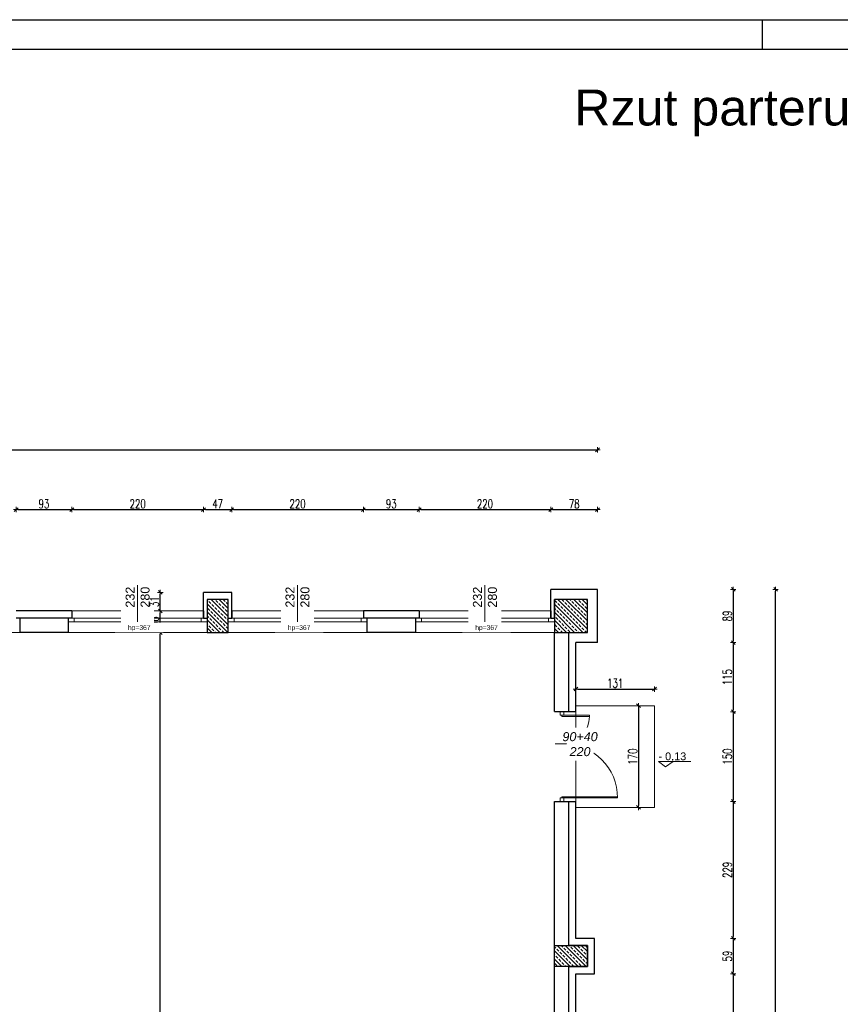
# Model space of a CAD drawing. Header units: millimetres. Extents: x 0 to 111311, y -48878 to -25280.
# Tile 149 of 244: x 90895 to 92266, y -28536 to -26891. Entities that reach past the tile are written whole.
import ezdxf

# ---------------------------------------------------------------- set-up
doc = ezdxf.new("R2010")
doc.units = ezdxf.units.MM
doc.layers.get('Defpoints').update_dxf_attribs({"color": 30})
doc.layers.add('e-cad_opisy', color=7, linetype='Continuous')
for name, color, linetype, lineweight in [('J 0.15', 40, 'Continuous', 15), ('J opisy', 7, 'Continuous', 9), ('J stolarka_okna', 144, 'Continuous', 0), ('J wymiary', 1, 'Continuous', 9), ('OPIS', 7, 'Continuous', 5), ('sciany', 252, 'Continuous', 30)]:
    doc.layers.add(name, color=color, linetype=linetype, lineweight=lineweight)
doc.styles.add('ADESK2', font='simplex', dxfattribs={"width": 0.7})
doc.styles.get("Standard").update_dxf_attribs({"font": 'arial.ttf'})
doc.dimstyles.new('1-100', dxfattribs={"dimscale": 1.5, "dimtxt": 10, "dimasz": 2, "dimexe": 1, "dimexo": 1, "dimgap": 1.5, "dimtad": 1, "dimdec": 0, "dimrnd": 0.5, "dimdsep": 46, "dimtxsty": 'ADESK2', "dimblk": 'wymiar', "dimcen": -1, "dimdle": 5, "dimse1": 1, "dimse2": 1, "dimclrd": 256, "dimclre": 256, "dimclrt": 256, "dimadec": 0, "dimazin": 0, "dimtfac": 1, "dimtdec": 0, "dimtix": 1, "dimtmove": 0, "dimatfit": 3, "dimfxl": 20, "dimfxlon": 1, "dimtolj": 1, "dimtzin": 0, "dimarcsym": 0})
pattern_1 = [(135, (20862.355, -6471.846), (-6.7351921, -6.7351921), []), (135, (20862.355, -6465.111), (-6.7351921, -6.7351921), [4.7625, -2.38125])]

# ---------------------------------------------------------------- blocks, each defined once
blk = doc.blocks.new('A1_poziom')
at = {"ltscale": 0.8}
blk.add_line((661, 589), (661, 594), dxfattribs=at)
for points in [[(0, 0), (0, 297), (25, 297), (25, 594), (841, 594), (841, 0)], [(30, 5), (836, 5), (836, 589), (30, 589)]]:
    blk.add_lwpolyline(points, close=True)
blk = doc.blocks.new('A$C518426B5')
at = {"layer": 'OPIS', "color": 251}
for p, q in [((0, 8.8), (54.2, 8.8)), ((0, 8.8), (11.9, 0)), ((11.9, 0), (24.5, 8.8))]:
    blk.add_line(p, q, dxfattribs=at)
blk = doc.blocks.new('wymiar')
for p, q in [((1.5, 0), (-1.5, 0)), ((1.06, 1.06), (-1.06, -1.06)), ((0, 1.5), (0, -1.5))]:
    blk.add_line(p, q)
blk = doc.blocks.new('*D1563')
at = {"layer": 'Defpoints', "color": 0, "ltscale": 4}
for p in [(90936, -27914.6), (91130.3, -27914.6), (91043.8, -30410.1)]:
    blk.add_point(p, dxfattribs=at)
at = {"layer": 'J wymiary', "lineweight": -2}
blk.add_line((91130.3, -30407.1), (91130.3, -27917.6), dxfattribs=at)
at = {"layer": 'J wymiary', "lineweight": -2, "ltscale": 4, "xscale": 3, "yscale": 3, "zscale": 3}
for p, rotation in [((91130.3, -27914.6), 90), ((91130.3, -30410.1), 270)]:
    blk.add_blockref('wymiar', p, dxfattribs=dict(at, rotation=rotation))
at = {"layer": 'J wymiary', "ltscale": 4, "insert": (91120.5, -29162.4), "char_height": 15, "attachment_point": 5, "rotation": 90, "style": 'ADESK2'}
blk.add_mtext('\\A1;2496', dxfattribs=at)
blk = doc.blocks.new('*D1591')
at = {"layer": 'Defpoints', "color": 0, "ltscale": 4}
for p in [(90982.5, -27709.4), (90889.5, -27881.7), (90982.5, -27884.6)]:
    blk.add_point(p, dxfattribs=at)
at = {"layer": 'J wymiary', "lineweight": -2}
blk.add_line((90892.5, -27709.4), (90979.5, -27709.4), dxfattribs=at)
at = {"layer": 'J wymiary', "lineweight": -2, "ltscale": 4, "xscale": 3, "yscale": 3, "zscale": 3, "rotation": 180}
blk.add_blockref('wymiar', (90889.5, -27709.4), dxfattribs=at)
at = {"layer": 'J wymiary', "lineweight": -2, "ltscale": 4, "xscale": 3, "yscale": 3, "zscale": 3}
blk.add_blockref('wymiar', (90982.5, -27709.4), dxfattribs=at)
at = {"layer": 'J wymiary', "ltscale": 4, "insert": (90936, -27699.7), "char_height": 15, "attachment_point": 5, "style": 'ADESK2'}
blk.add_mtext('\\A1;93', dxfattribs=at)
blk = doc.blocks.new('*D1592')
at = {"layer": 'Defpoints', "color": 0, "ltscale": 4}
for p in [(91202.5, -27709.4), (90982.5, -27884.6), (91202.5, -27882.2)]:
    blk.add_point(p, dxfattribs=at)
at = {"layer": 'J wymiary', "lineweight": -2}
blk.add_line((90985.5, -27709.4), (91199.5, -27709.4), dxfattribs=at)
at = {"layer": 'J wymiary', "lineweight": -2, "ltscale": 4, "xscale": 3, "yscale": 3, "zscale": 3, "rotation": 180}
blk.add_blockref('wymiar', (90982.5, -27709.4), dxfattribs=at)
at = {"layer": 'J wymiary', "lineweight": -2, "ltscale": 4, "xscale": 3, "yscale": 3, "zscale": 3}
blk.add_blockref('wymiar', (91202.5, -27709.4), dxfattribs=at)
at = {"layer": 'J wymiary', "ltscale": 4, "insert": (91092.5, -27699.7), "char_height": 15, "attachment_point": 5, "style": 'ADESK2'}
blk.add_mtext('\\A1;220', dxfattribs=at)
blk = doc.blocks.new('*D1593')
at = {"layer": 'Defpoints', "color": 0, "ltscale": 4}
for p in [(91249.5, -27709.4), (91202.5, -27882.2), (91249.5, -27881.7)]:
    blk.add_point(p, dxfattribs=at)
at = {"layer": 'J wymiary', "lineweight": -2}
blk.add_line((91205.5, -27709.4), (91246.5, -27709.4), dxfattribs=at)
at = {"layer": 'J wymiary', "lineweight": -2, "ltscale": 4, "xscale": 3, "yscale": 3, "zscale": 3, "rotation": 180}
blk.add_blockref('wymiar', (91202.5, -27709.4), dxfattribs=at)
at = {"layer": 'J wymiary', "lineweight": -2, "ltscale": 4, "xscale": 3, "yscale": 3, "zscale": 3}
blk.add_blockref('wymiar', (91249.5, -27709.4), dxfattribs=at)
at = {"layer": 'J wymiary', "ltscale": 4, "insert": (91226, -27699.7), "char_height": 15, "attachment_point": 5, "style": 'ADESK2'}
blk.add_mtext('\\A1;47', dxfattribs=at)
blk = doc.blocks.new('*D1594')
at = {"layer": 'Defpoints', "color": 0, "ltscale": 4}
for p in [(91469.5, -27709.4), (91249.5, -27881.7), (91469.5, -27882.8)]:
    blk.add_point(p, dxfattribs=at)
at = {"layer": 'J wymiary', "lineweight": -2}
blk.add_line((91252.5, -27709.4), (91466.5, -27709.4), dxfattribs=at)
at = {"layer": 'J wymiary', "lineweight": -2, "ltscale": 4, "xscale": 3, "yscale": 3, "zscale": 3, "rotation": 180}
blk.add_blockref('wymiar', (91249.5, -27709.4), dxfattribs=at)
at = {"layer": 'J wymiary', "lineweight": -2, "ltscale": 4, "xscale": 3, "yscale": 3, "zscale": 3}
blk.add_blockref('wymiar', (91469.5, -27709.4), dxfattribs=at)
at = {"layer": 'J wymiary', "ltscale": 4, "insert": (91359.5, -27699.7), "char_height": 15, "attachment_point": 5, "style": 'ADESK2'}
blk.add_mtext('\\A1;220', dxfattribs=at)
blk = doc.blocks.new('*D1595')
at = {"layer": 'Defpoints', "color": 0, "ltscale": 4}
for p in [(91562.5, -27709.4), (91469.5, -27882.8), (91562.5, -27882.8)]:
    blk.add_point(p, dxfattribs=at)
at = {"layer": 'J wymiary', "lineweight": -2}
blk.add_line((91472.5, -27709.4), (91559.5, -27709.4), dxfattribs=at)
at = {"layer": 'J wymiary', "lineweight": -2, "ltscale": 4, "xscale": 3, "yscale": 3, "zscale": 3, "rotation": 180}
blk.add_blockref('wymiar', (91469.5, -27709.4), dxfattribs=at)
at = {"layer": 'J wymiary', "lineweight": -2, "ltscale": 4, "xscale": 3, "yscale": 3, "zscale": 3}
blk.add_blockref('wymiar', (91562.5, -27709.4), dxfattribs=at)
at = {"layer": 'J wymiary', "ltscale": 4, "insert": (91516, -27699.7), "char_height": 15, "attachment_point": 5, "style": 'ADESK2'}
blk.add_mtext('\\A1;93', dxfattribs=at)
blk = doc.blocks.new('*D1596')
at = {"layer": 'Defpoints', "color": 0, "ltscale": 4}
for p in [(91782.5, -27709.4), (91562.5, -27882.8), (91782.5, -27881.8)]:
    blk.add_point(p, dxfattribs=at)
at = {"layer": 'J wymiary', "lineweight": -2}
blk.add_line((91565.5, -27709.4), (91779.5, -27709.4), dxfattribs=at)
at = {"layer": 'J wymiary', "lineweight": -2, "ltscale": 4, "xscale": 3, "yscale": 3, "zscale": 3, "rotation": 180}
blk.add_blockref('wymiar', (91562.5, -27709.4), dxfattribs=at)
at = {"layer": 'J wymiary', "lineweight": -2, "ltscale": 4, "xscale": 3, "yscale": 3, "zscale": 3}
blk.add_blockref('wymiar', (91782.5, -27709.4), dxfattribs=at)
at = {"layer": 'J wymiary', "ltscale": 4, "insert": (91672.5, -27699.7), "char_height": 15, "attachment_point": 5, "style": 'ADESK2'}
blk.add_mtext('\\A1;220', dxfattribs=at)
blk = doc.blocks.new('*D1597')
at = {"layer": 'Defpoints', "color": 0, "ltscale": 4}
for p in [(91860.5, -27709.4), (91782.5, -27881.8), (91860.5, -27882.5)]:
    blk.add_point(p, dxfattribs=at)
at = {"layer": 'J wymiary', "lineweight": -2}
blk.add_line((91785.5, -27709.4), (91857.5, -27709.4), dxfattribs=at)
at = {"layer": 'J wymiary', "lineweight": -2, "ltscale": 4, "xscale": 3, "yscale": 3, "zscale": 3, "rotation": 180}
blk.add_blockref('wymiar', (91782.5, -27709.4), dxfattribs=at)
at = {"layer": 'J wymiary', "lineweight": -2, "ltscale": 4, "xscale": 3, "yscale": 3, "zscale": 3}
blk.add_blockref('wymiar', (91860.5, -27709.4), dxfattribs=at)
at = {"layer": 'J wymiary', "ltscale": 4, "insert": (91821.5, -27699.7), "char_height": 15, "attachment_point": 5, "style": 'ADESK2'}
blk.add_mtext('\\A1;78', dxfattribs=at)
blk = doc.blocks.new('*D1598')
at = {"layer": 'Defpoints', "color": 0, "ltscale": 4}
for p in [(91860.5, -27609.6), (87111.5, -27842.6), (91860.5, -27842.6)]:
    blk.add_point(p, dxfattribs=at)
at = {"layer": 'J wymiary', "lineweight": -2}
blk.add_line((87114.5, -27609.6), (91857.5, -27609.6), dxfattribs=at)
at = {"layer": 'J wymiary', "lineweight": -2, "ltscale": 4, "xscale": 3, "yscale": 3, "zscale": 3, "rotation": 180}
blk.add_blockref('wymiar', (87111.5, -27609.6), dxfattribs=at)
at = {"layer": 'J wymiary', "lineweight": -2, "ltscale": 4, "xscale": 3, "yscale": 3, "zscale": 3}
blk.add_blockref('wymiar', (91860.5, -27609.6), dxfattribs=at)
at = {"layer": 'J wymiary', "ltscale": 4, "insert": (89486, -27599.8), "char_height": 15, "attachment_point": 5, "style": 'ADESK2'}
blk.add_mtext('\\A1;4749', dxfattribs=at)
blk = doc.blocks.new('*D1621')
at = {"layer": 'Defpoints', "color": 0, "ltscale": 4}
for p in [(91860.5, -27931.6), (91818, -28046.9), (92087.1, -28046.9)]:
    blk.add_point(p, dxfattribs=at)
at = {"layer": 'J wymiary', "lineweight": -2}
blk.add_line((92087.1, -27934.6), (92087.1, -28043.9), dxfattribs=at)
at = {"layer": 'J wymiary', "lineweight": -2, "ltscale": 4, "xscale": 3, "yscale": 3, "zscale": 3}
for p, rotation in [((92087.1, -27931.6), 90), ((92087.1, -28046.9), 270)]:
    blk.add_blockref('wymiar', p, dxfattribs=dict(at, rotation=rotation))
at = {"layer": 'J wymiary', "ltscale": 4, "insert": (92077.4, -27989.2), "char_height": 15, "attachment_point": 5, "rotation": 90, "style": 'ADESK2'}
blk.add_mtext('\\A1;115', dxfattribs=at)
blk = doc.blocks.new('*D1622')
at = {"layer": 'Defpoints', "color": 0, "ltscale": 4}
for p in [(91816.5, -28196.9), (91831.9, -28425.6), (92087.1, -28425.6)]:
    blk.add_point(p, dxfattribs=at)
at = {"layer": 'J wymiary', "lineweight": -2}
blk.add_line((92087.1, -28199.9), (92087.1, -28422.6), dxfattribs=at)
at = {"layer": 'J wymiary', "lineweight": -2, "ltscale": 4, "xscale": 3, "yscale": 3, "zscale": 3}
for p, rotation in [((92087.1, -28196.9), 90), ((92087.1, -28425.6), 270)]:
    blk.add_blockref('wymiar', p, dxfattribs=dict(at, rotation=rotation))
at = {"layer": 'J wymiary', "ltscale": 4, "insert": (92077.4, -28311.2), "char_height": 15, "attachment_point": 5, "rotation": 90, "style": 'ADESK2'}
blk.add_mtext('\\A1;229', dxfattribs=at)
blk = doc.blocks.new('*D1623')
at = {"layer": 'Defpoints', "color": 0, "ltscale": 4}
for p in [(91831.9, -28425.6), (91837.9, -28484.6), (92087.1, -28484.6)]:
    blk.add_point(p, dxfattribs=at)
at = {"layer": 'J wymiary', "lineweight": -2}
blk.add_line((92087.1, -28428.6), (92087.1, -28481.6), dxfattribs=at)
at = {"layer": 'J wymiary', "lineweight": -2, "ltscale": 4, "xscale": 3, "yscale": 3, "zscale": 3}
for p, rotation in [((92087.1, -28425.6), 90), ((92087.1, -28484.6), 270)]:
    blk.add_blockref('wymiar', p, dxfattribs=dict(at, rotation=rotation))
at = {"layer": 'J wymiary', "ltscale": 4, "insert": (92077.4, -28455.1), "char_height": 15, "attachment_point": 5, "rotation": 90, "style": 'ADESK2'}
blk.add_mtext('\\A1;59', dxfattribs=at)
blk = doc.blocks.new('*D1624')
at = {"layer": 'Defpoints', "color": 0, "ltscale": 4}
for p in [(91837.9, -28484.6), (91843.5, -28993.6), (92087.1, -28993.6)]:
    blk.add_point(p, dxfattribs=at)
at = {"layer": 'J wymiary', "lineweight": -2}
blk.add_line((92087.1, -28487.6), (92087.1, -28990.6), dxfattribs=at)
at = {"layer": 'J wymiary', "lineweight": -2, "ltscale": 4, "xscale": 3, "yscale": 3, "zscale": 3}
for p, rotation in [((92087.1, -28484.6), 90), ((92087.1, -28993.6), 270)]:
    blk.add_blockref('wymiar', p, dxfattribs=dict(at, rotation=rotation))
at = {"layer": 'J wymiary', "ltscale": 4, "insert": (92077.4, -28739.1), "char_height": 15, "attachment_point": 5, "rotation": 90, "style": 'ADESK2'}
blk.add_mtext('\\A1;509', dxfattribs=at)
blk = doc.blocks.new('*D1638')
at = {"layer": 'Defpoints', "color": 0, "ltscale": 4}
for p in [(91955.5, -28009.1), (91824.5, -28036.9), (91955.5, -28036.9)]:
    blk.add_point(p, dxfattribs=at)
at = {"layer": 'J wymiary', "lineweight": -2}
blk.add_line((91827.5, -28009.1), (91952.5, -28009.1), dxfattribs=at)
at = {"layer": 'J wymiary', "lineweight": -2, "ltscale": 4, "xscale": 3, "yscale": 3, "zscale": 3, "rotation": 180}
blk.add_blockref('wymiar', (91824.5, -28009.1), dxfattribs=at)
at = {"layer": 'J wymiary', "lineweight": -2, "ltscale": 4, "xscale": 3, "yscale": 3, "zscale": 3}
blk.add_blockref('wymiar', (91955.5, -28009.1), dxfattribs=at)
at = {"layer": 'J wymiary', "ltscale": 4, "insert": (91890, -27999.3), "char_height": 15, "attachment_point": 5, "style": 'ADESK2'}
blk.add_mtext('\\A1;131', dxfattribs=at)
blk = doc.blocks.new('*D1639')
at = {"layer": 'Defpoints', "color": 0, "ltscale": 4}
for p in [(91955.5, -28036.9), (91929, -28206.8), (91955.5, -28206.8)]:
    blk.add_point(p, dxfattribs=at)
at = {"layer": 'J wymiary', "lineweight": -2}
blk.add_line((91929, -28039.9), (91929, -28203.8), dxfattribs=at)
at = {"layer": 'J wymiary', "lineweight": -2, "ltscale": 4, "xscale": 3, "yscale": 3, "zscale": 3}
for p, rotation in [((91929, -28036.9), 90), ((91929, -28206.8), 270)]:
    blk.add_blockref('wymiar', p, dxfattribs=dict(at, rotation=rotation))
at = {"layer": 'J wymiary', "ltscale": 4, "insert": (91919.3, -28121.9), "char_height": 15, "attachment_point": 5, "rotation": 90, "style": 'ADESK2'}
blk.add_mtext('\\A1;170', dxfattribs=at)
blk = doc.blocks.new('*D1642')
at = {"layer": 'Defpoints', "color": 0, "ltscale": 4}
for p in [(91130.3, -27878.6), (91160.1, -27878.6), (91160.1, -27914.6)]:
    blk.add_point(p, dxfattribs=at)
at = {"layer": 'J wymiary', "lineweight": -2}
blk.add_line((91130.3, -27911.6), (91130.3, -27881.6), dxfattribs=at)
at = {"layer": 'J wymiary', "lineweight": -2, "ltscale": 4, "xscale": 3, "yscale": 3, "zscale": 3}
for p, rotation in [((91130.3, -27878.6), 90), ((91130.3, -27914.6), 270)]:
    blk.add_blockref('wymiar', p, dxfattribs=dict(at, rotation=rotation))
at = {"layer": 'J wymiary', "ltscale": 4, "insert": (91120.5, -27896.6), "char_height": 15, "attachment_point": 5, "rotation": 90, "style": 'ADESK2'}
blk.add_mtext('\\A1;36', dxfattribs=at)
blk = doc.blocks.new('*D1643')
at = {"layer": 'Defpoints', "color": 0, "ltscale": 4}
for p in [(91130.3, -27847.6), (91216.8, -27847.6), (91160.1, -27878.6)]:
    blk.add_point(p, dxfattribs=at)
at = {"layer": 'J wymiary', "lineweight": -2, "ltscale": 4}
blk.add_line((91130.3, -27875.6), (91130.3, -27850.6), dxfattribs=at)
at = {"layer": 'J wymiary', "lineweight": -2, "ltscale": 4, "xscale": 3, "yscale": 3, "zscale": 3}
for p, rotation in [((91130.3, -27847.6), 90), ((91130.3, -27878.6), 270)]:
    blk.add_blockref('wymiar', p, dxfattribs=dict(at, rotation=rotation))
at = {"layer": 'J wymiary', "ltscale": 4, "insert": (91120.5, -27863.1), "char_height": 15, "attachment_point": 5, "rotation": 90, "style": 'ADESK2'}
blk.add_mtext('\\A1;31', dxfattribs=at)
blk = doc.blocks.new('*D1650')
at = {"layer": 'Defpoints', "color": 0, "ltscale": 4}
for p in [(91860.5, -27842.6), (92157.9, -27842.6), (91835.5, -31496.1)]:
    blk.add_point(p, dxfattribs=at)
at = {"layer": 'J wymiary', "lineweight": -2}
blk.add_line((92157.9, -31493.1), (92157.9, -27845.6), dxfattribs=at)
at = {"layer": 'J wymiary', "lineweight": -2, "ltscale": 4, "xscale": 3, "yscale": 3, "zscale": 3}
for p, rotation in [((92157.9, -27842.6), 90), ((92157.9, -31496.1), 270)]:
    blk.add_blockref('wymiar', p, dxfattribs=dict(at, rotation=rotation))
at = {"layer": 'J wymiary', "ltscale": 4, "insert": (92148.2, -29669.4), "char_height": 15, "attachment_point": 5, "rotation": 90, "style": 'ADESK2'}
blk.add_mtext('\\A1;3654', dxfattribs=at)
blk = doc.blocks.new('*D2073')
at = {"layer": 'Defpoints', "color": 0, "ltscale": 2}
for p in [(91860.5, -27842.6), (91860.5, -27931.6), (92087.1, -27931.6)]:
    blk.add_point(p, dxfattribs=at)
at = {"layer": 'J wymiary', "lineweight": -2}
blk.add_line((92087.1, -27845.6), (92087.1, -27928.6), dxfattribs=at)
at = {"layer": 'J wymiary', "lineweight": -2, "ltscale": 2, "xscale": 3, "yscale": 3, "zscale": 3}
for p, rotation in [((92087.1, -27842.6), 90), ((92087.1, -27931.6), 270)]:
    blk.add_blockref('wymiar', p, dxfattribs=dict(at, rotation=rotation))
at = {"layer": 'J wymiary', "ltscale": 2, "insert": (92077.4, -27887.1), "char_height": 15, "attachment_point": 5, "rotation": 90, "style": 'ADESK2'}
blk.add_mtext('\\A1;89', dxfattribs=at)
blk = doc.blocks.new('*D2074')
at = {"layer": 'Defpoints', "color": 0, "ltscale": 2}
for p in [(91824.5, -28046.9), (91824.5, -28196.9), (92087.1, -28196.9)]:
    blk.add_point(p, dxfattribs=at)
at = {"layer": 'J wymiary', "lineweight": -2}
blk.add_line((92087.1, -28049.9), (92087.1, -28193.9), dxfattribs=at)
at = {"layer": 'J wymiary', "lineweight": -2, "ltscale": 2, "xscale": 3, "yscale": 3, "zscale": 3}
for p, rotation in [((92087.1, -28046.9), 90), ((92087.1, -28196.9), 270)]:
    blk.add_blockref('wymiar', p, dxfattribs=dict(at, rotation=rotation))
at = {"layer": 'J wymiary', "ltscale": 2, "insert": (92077.4, -28121.9), "char_height": 15, "attachment_point": 5, "rotation": 90, "style": 'ADESK2'}
blk.add_mtext('\\A1;150', dxfattribs=at)

msp = doc.modelspace()

# ---------------------------------------------------------------- hatches: boundary and pattern name
at = {"layer": 'J opisy'}
h = msp.add_hatch(dxfattribs=at)
h.set_pattern_fill('ANSI33', color=256, scale=1.5, angle=90, style=0)
h.set_pattern_definition(pattern_1)
h.paths.add_polyline_path([(91225.976, -27887.109), (91208.476, -27887.109), (91208.476, -27914.609), (91225.976, -27914.609)])
h.paths.add_polyline_path([(91225.976, -27914.609), (91243.476, -27914.609), (91243.476, -27887.109), (91225.976, -27887.109)])
h.paths.add_polyline_path([(91225.976, -27887.109), (91243.476, -27887.109), (91243.476, -27859.609), (91225.976, -27859.609)])
h.paths.add_polyline_path([(91208.476, -27887.109), (91225.976, -27887.109), (91225.976, -27859.609), (91208.476, -27859.609)])
h = msp.add_hatch(dxfattribs=at)
h.set_pattern_fill('ANSI33', color=256, scale=1.5, angle=90, style=0)
h.set_pattern_definition(pattern_1)
h.paths.add_polyline_path([(91843.476, -27859.609), (91815.976, -27859.609), (91815.976, -27887.109), (91843.476, -27887.109)])
h.paths.add_polyline_path([(91815.976, -27859.609), (91788.476, -27859.609), (91788.476, -27887.109), (91815.976, -27887.109)])
h.paths.add_polyline_path([(91815.976, -27887.109), (91788.476, -27887.109), (91788.476, -27914.609), (91815.976, -27914.609)])
h.paths.add_polyline_path([(91843.476, -27887.109), (91815.976, -27887.109), (91815.976, -27914.609), (91843.476, -27914.609)])
h = msp.add_hatch(dxfattribs=at)
h.set_pattern_fill('ANSI33', color=256, scale=1.5, angle=90, style=0)
h.set_pattern_definition(pattern_1)
h.paths.add_polyline_path([(91815.976, -28455.109), (91815.976, -28472.609), (91788.476, -28472.609), (91788.476, -28455.109)])
h.paths.add_polyline_path([(91788.476, -28455.109), (91788.476, -28437.609), (91815.976, -28437.609), (91815.976, -28455.109)])
h.paths.add_polyline_path([(91815.976, -28455.109), (91815.976, -28437.609), (91843.476, -28437.609), (91843.476, -28455.109)])
h.paths.add_polyline_path([(91815.976, -28472.609), (91815.976, -28455.109), (91843.476, -28455.109), (91843.476, -28472.609)])

# ---------------------------------------------------------------- linework, layer by layer
for p, q in [((90976.476, -27890.609), (90976.476, -27914.609)), ((91196.476, -27878.609), (91196.476, -27878.609)), ((91202.476, -27878.609), (91202.476, -27890.609)), ((91249.476, -27878.609), (91249.476, -27890.609)), ((91556.476, -27890.609), (91556.476, -27914.609)), ((91776.476, -27878.609), (91776.476, -27878.609)), ((91782.476, -27878.609), (91782.476, -27890.609))]:
    msp.add_line(p, q)
at = {"color": 251, "lineweight": 13}
msp.add_line((91847.074, -28054.859), (91847.074, -28052.859), dxfattribs=at)
at = {"layer": 'J 0.15', "lineweight": 5}
for p, q in [((91955.476, -28036.88), (91824.476, -28036.88)), ((91824.476, -28036.88), (91824.476, -28046.859)), ((91955.476, -28206.838), (91955.476, -28036.88)), ((91824.476, -28196.859), (91824.476, -28046.859)), ((91824.476, -28196.859), (91824.476, -28206.838)), ((91824.476, -28206.838), (91955.476, -28206.838))]:
    msp.add_line(p, q, dxfattribs=at)
at = {"layer": 'J stolarka_okna', "linetype": 'Continuous', "lineweight": 9}
for p, q in [((90976.476, -27890.609), (91208.476, -27890.609)), ((91202.476, -27878.609), (90982.476, -27878.609)), ((90986.476, -27890.609), (90986.476, -27896.609)), ((91198.476, -27890.609), (91198.476, -27896.609)), ((91475.476, -27890.609), (91243.476, -27890.609)), ((91249.476, -27878.609), (91469.476, -27878.609)), ((91253.476, -27890.609), (91253.476, -27896.609)), ((91465.476, -27890.609), (91465.476, -27896.609)), ((91556.476, -27890.609), (91788.476, -27890.609)), ((91782.476, -27878.609), (91562.476, -27878.609)), ((91566.476, -27890.609), (91566.476, -27896.609)), ((91778.476, -27890.609), (91778.476, -27896.609)), ((90976.476, -27896.609), (91208.476, -27896.609)), ((91475.476, -27896.609), (91243.476, -27896.609)), ((91556.476, -27896.609), (91788.476, -27896.609)), ((90663.476, -27914.609), (90895.476, -27914.609)), ((91208.476, -27914.609), (90976.476, -27914.609)), ((91243.476, -27914.609), (91475.476, -27914.609)), ((91788.476, -27914.609), (91556.476, -27914.609)), ((91800.976, -28054.859), (91800.976, -28052.859)), ((91800.976, -28054.859), (91847.074, -28054.859)), ((91803.976, -28052.859), (91847.074, -28052.859)), ((91803.976, -28052.859), (91847.074, -28052.859)), ((91789.601, -28100.859), (91846.382, -28100.859)), ((91800.976, -28190.859), (91800.976, -28188.859)), ((91893.976, -28188.859), (91800.976, -28188.859)), ((91893.976, -28190.859), (91803.976, -28190.859)), ((91893.976, -28190.859), (91803.976, -28190.859))]:
    msp.add_line(p, q, dxfattribs=at)
for points in [[(91803.976, -28052.859), (91803.976, -28046.859), (91797.976, -28046.859), (91797.976, -28052.859)], [(91803.976, -28196.859), (91803.976, -28190.859), (91797.976, -28190.859), (91797.976, -28196.859)]]:
    msp.add_lwpolyline(points, close=True, dxfattribs=at)
for centre, radius, start, end in [((91800.976, -28054.859), 46.098, 273.731397, 0), ((91803.976, -28190.859), 90, 0, 90), ((91803.976, -28190.859), 90, 0, 90)]:
    msp.add_arc(centre, radius, start, end, dxfattribs=at)
at = {"layer": 'sciany'}
for p, q in [((91860.476, -27842.609), (91782.476, -27842.609)), ((91782.476, -27890.609), (91782.476, -27842.609)), ((91860.476, -27931.609), (91860.476, -27842.609)), ((91202.476, -27890.609), (91202.476, -27847.609)), ((91249.476, -27890.609), (91249.476, -27847.609)), ((90895.476, -27890.609), (90895.476, -27914.609)), ((90976.476, -27890.609), (90976.476, -27914.609)), ((90982.476, -27878.609), (90982.476, -27890.609)), ((91202.476, -27890.609), (91208.476, -27890.609)), ((91243.476, -27890.609), (91249.476, -27890.609)), ((91469.476, -27878.609), (91469.476, -27890.609)), ((91475.476, -27890.609), (91475.476, -27914.609)), ((91556.476, -27890.609), (91556.476, -27914.609)), ((91562.476, -27878.609), (91562.476, -27890.609)), ((91782.476, -27890.609), (91788.476, -27890.609)), ((91788.476, -27890.609), (91788.476, -27914.609)), ((90976.476, -27914.609), (90895.476, -27914.609)), ((91556.476, -27914.609), (91475.476, -27914.609)), ((91788.476, -28046.859), (91788.476, -27914.609)), ((91824.476, -28046.859), (91824.476, -27931.609)), ((91860.476, -27931.609), (91824.476, -27931.609)), ((91788.476, -28046.859), (91824.476, -28046.859)), ((91788.476, -30410.109), (91788.476, -28196.859)), ((91788.476, -28196.859), (91824.476, -28196.859)), ((91788.976, -28196.859), (91812.976, -28196.859)), ((91824.476, -28425.609), (91824.476, -28196.859)), ((91855.476, -28425.609), (91824.476, -28425.609)), ((91855.476, -28484.609), (91855.476, -28425.609)), ((91824.476, -28993.609), (91824.476, -28484.609)), ((91824.476, -28484.609), (91855.476, -28484.609))]:
    msp.add_line(p, q, dxfattribs=at)
for points in [[(91249.476, -27847.609), (91202.476, -27847.609)], [(91243.476, -27890.609), (91243.476, -27859.609), (91208.476, -27859.609), (91208.476, -27890.609)], [(91812.476, -28046.859), (91812.476, -27914.609), (91843.476, -27914.609), (91843.476, -27859.609), (91788.476, -27859.609), (91788.476, -27890.609), (91788.476, -27859.609)], [(90982.476, -27878.609), (90889.476, -27878.609)], [(90982.476, -27890.609), (90889.476, -27890.609)], [(91562.476, -27878.609), (91469.476, -27878.609)], [(91562.476, -27890.609), (91469.476, -27890.609)], [(91788.476, -30754.609), (91812.476, -30754.609), (91843.476, -30754.609), (91843.476, -30699.609), (91812.476, -30699.609), (91812.476, -30176.609), (91843.476, -30176.609), (91843.476, -30141.609), (91812.476, -30141.609), (91812.476, -29608.609), (91843.476, -29608.609), (91843.476, -29573.609), (91812.476, -29573.609), (91812.476, -29040.609), (91843.476, -29040.609), (91843.476, -29005.609), (91812.476, -29005.609), (91812.476, -28472.609), (91843.476, -28472.609), (91843.476, -28437.609), (91812.476, -28437.609), (91812.476, -28196.859)]]:
    msp.add_lwpolyline(points, dxfattribs=at)
for points in [[(91243.476, -27859.609), (91208.476, -27859.609), (91208.476, -27914.609), (91243.476, -27914.609)], [(91843.476, -27859.609), (91788.476, -27859.609), (91788.476, -27914.609), (91843.476, -27914.609)], [(91843.476, -28437.609), (91843.476, -28472.609), (91788.476, -28472.609), (91788.476, -28437.609)]]:
    msp.add_lwpolyline(points, close=True, dxfattribs=at)

# ---------------------------------------------------------------- block references
msp.add_blockref('A$C518426B5', (91962.177, -28138.832))
at = {"layer": 'e-cad_opisy', "ltscale": 4, "xscale": 10, "yscale": 10, "zscale": 10}
msp.add_blockref('A1_poziom', (85525.867, -32831.019), dxfattribs=at)

# ---------------------------------------------------------------- texts
at = {"insert": (91962.199, -28114.984), "char_height": 13, "width": 192.1242, "attachment_point": 1}
msp.add_mtext('{\\fArial|b0|i0|c238|p34;- 0,13}', dxfattribs=at)
at = {"layer": 'OPIS', "insert": (92777.889, -27078.997, 0), "char_height": 60, "width": 2130.68253, "attachment_point": 5}
msp.add_mtext('\\pxqr;{\\C7;Rzut parteru (budynek hali sportowej) - inwentaryzacja\\P\\fArial|b0|i1|c238|p34;\\H0.7x;skala 1:100}', dxfattribs=at)

# ---------------------------------------------------------------- dimensions: what is measured, and where the dimension line sits
at = {"layer": 'J wymiary'}
for base, p1, p2, picture, middle in [((91860.476, -27609.595), (87111.476, -27842.609), (91860.476, -27842.609), '*D1598', (89485.976, -27599.845)), ((90982.476, -27709.435), (90889.476, -27881.659), (90982.476, -27884.609), '*D1591', (90935.976, -27699.685)), ((91202.476, -27709.435), (90982.476, -27884.609), (91202.476, -27882.231), '*D1592', (91092.476, -27699.685)), ((91249.476, -27709.435), (91202.476, -27882.231), (91249.476, -27881.659), '*D1593', (91225.976, -27699.685)), ((91469.476, -27709.435), (91249.476, -27881.659), (91469.476, -27882.803), '*D1594', (91359.476, -27699.685)), ((91562.476, -27709.435), (91469.476, -27882.803), (91562.476, -27882.803), '*D1595', (91515.976, -27699.685)), ((91782.476, -27709.435), (91562.476, -27882.803), (91782.476, -27881.802), '*D1596', (91672.476, -27699.685)), ((91860.476, -27709.435), (91782.476, -27881.802), (91860.476, -27882.517), '*D1597', (91821.476, -27699.685)), ((91955.476, -28009.065), (91824.476, -28036.88), (91955.476, -28036.88), '*D1638', (91889.976, -27999.315))]:
    dim = msp.add_linear_dim(base=base, p1=p1, p2=p2, dimstyle='1-100', override={"dimblk": 'wymiar'}, dxfattribs=at)
    dim.commit()
    dim.dimension.update_dxf_attribs({"geometry": picture, "text_midpoint": middle})
at = {"layer": 'J wymiary', "ltscale": 4}
dim = msp.add_linear_dim(base=(91130.28, -27847.609), p1=(91160.12, -27878.609), p2=(91216.758, -27847.609), angle=90, dimstyle='1-100', override={"dimtmove": 1}, dxfattribs=at)
dim.commit()
dim.dimension.update_dxf_attribs({"geometry": '*D1643', "text_midpoint": (91120.53, -27863.109)})
at = {"layer": 'J wymiary'}
for base, p1, p2, picture, middle in [((92157.9152, -27842.609), (91835.4764, -31496.1093), (91860.4763, -27842.609), '*D1650', (92148.1652, -29669.3591)), ((92087.15, -27931.609), (91860.476, -27842.609), (91860.476, -27931.609), '*D2073', (92077.4, -27887.109)), ((91130.28, -27878.609), (91160.12, -27914.609), (91160.12, -27878.609), '*D1642', (91120.53, -27896.609)), ((91130.279577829, -27914.609006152), (91043.808997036, -30410.109006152), (90935.976349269, -27914.609006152), '*D1563', (91120.529577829, -29162.359006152)), ((92087.15, -28046.859), (91860.476, -27931.609), (91818.032, -28046.859), '*D1621', (92077.4, -27989.234)), ((91929.011, -28206.838), (91955.476, -28036.88), (91955.476, -28206.838), '*D1639', (91919.261, -28121.859)), ((92087.15, -28196.859), (91824.476, -28046.859), (91824.476, -28196.859), '*D2074', (92077.4, -28121.859)), ((92087.15, -28425.609), (91816.543, -28196.859), (91831.941, -28425.609), '*D1622', (92077.4, -28311.234)), ((92087.15, -28484.609), (91831.941, -28425.609), (91837.897, -28484.609), '*D1623', (92077.4, -28455.109)), ((92087.15, -28993.609), (91837.897, -28484.609), (91843.476, -28993.609), '*D1624', (92077.4, -28739.109))]:
    dim = msp.add_linear_dim(base=base, p1=p1, p2=p2, angle=90, dimstyle='1-100', override={"dimblk": 'wymiar'}, dxfattribs=at)
    dim.commit()
    dim.dimension.update_dxf_attribs({"geometry": picture, "text_midpoint": middle})

# ---------------------------------------------------------------- next in the draw order: texts
at = {"layer": 'J opisy', "char_height": 15, "width": 85.22639, "attachment_point": 5, "rotation": 90, "bg_fill": 2}
for insert in [(91092.476, -27855.596), (91359.476, -27855.596), (91672.476, -27855.596)]:
    msp.add_mtext('232\\P280', dxfattribs=dict(at, insert=insert))
at = {"layer": 'J opisy', "attachment_point": 5, "bg_fill": 2}
for s, insert, char_height, width in [('hp=367', (91095.135, -27907.666), 8, 72.5), ('hp=367', (91362.135, -27907.666), 8, 72.5), ('hp=367', (91675.135, -27907.666), 8, 72.5), ('{\\fArial|b0|i1|c238|p18;90+40\\P220}', (91831.279, -28101.235), 15, 30.20626)]:
    msp.add_mtext(s, dxfattribs=dict(at, insert=insert, char_height=char_height, width=width))

# ---------------------------------------------------------------- next in the draw order: linework, layer by layer
at = {"layer": 'J opisy', "linetype": 'Continuous', "lineweight": 9}
for p, q in [((91092.476, -27896.609), (91092.476, -27835.482)), ((91359.476, -27896.609), (91359.476, -27835.482)), ((91672.476, -27896.609), (91672.476, -27835.482))]:
    msp.add_line(p, q, dxfattribs=at)

doc.saveas('drawing.dxf')
